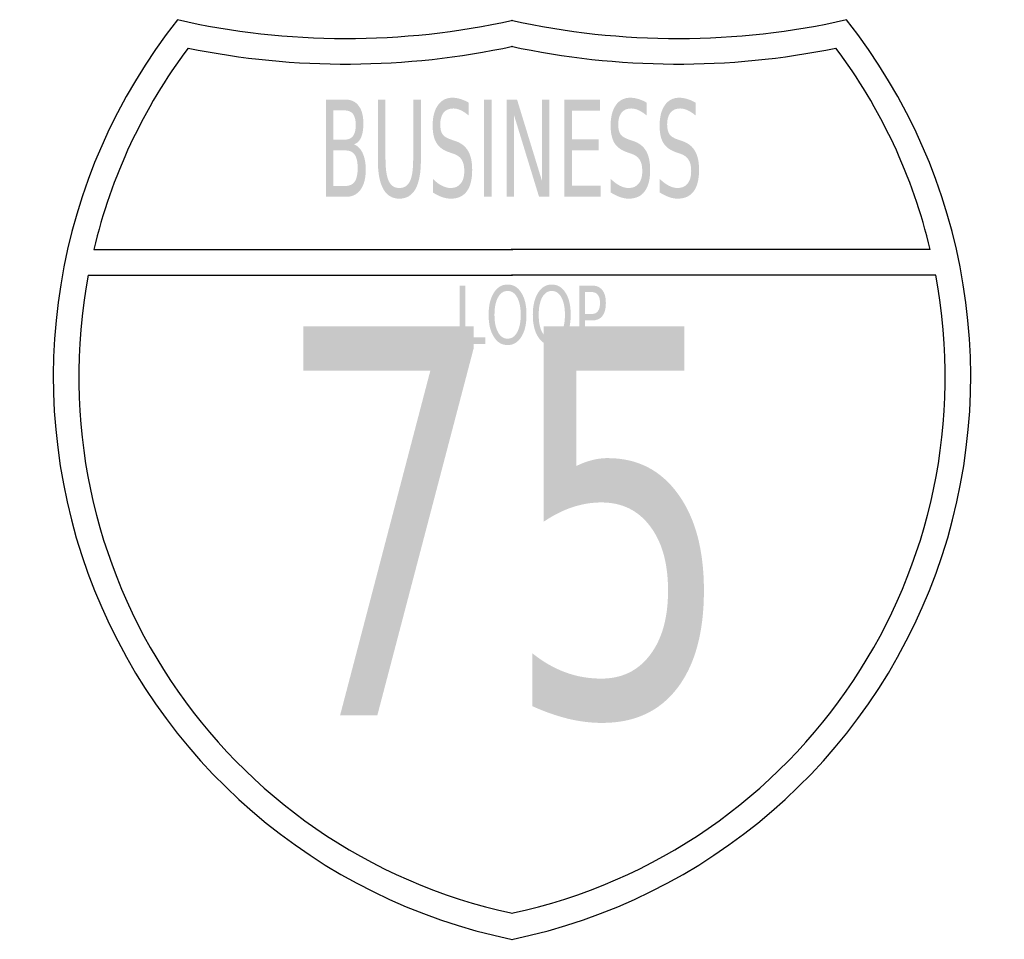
# Model space of a CAD drawing. Header units: inches. Extents: x -0.54 to 0.54, y -0.5 to 0.5.
import ezdxf

# ---------------------------------------------------------------- set-up
doc = ezdxf.new("R2010")
doc.units = ezdxf.units.IN
doc.header["$MEASUREMENT"] = 0

msp = doc.modelspace()

# ---------------------------------------------------------------- hatches: boundary and pattern name
h = msp.add_hatch(color=7)
edge = h.paths.add_edge_path()
edge.add_line((-0.2029, 0.4141), (-0.1817, 0.4141))
edge.add_spline(control_points=[(-0.1817, 0.4141), (-0.1754, 0.4141), (-0.1705, 0.4119), (-0.1671, 0.4073), (-0.1637, 0.4028), (-0.162, 0.3963), (-0.162, 0.3879), (-0.162, 0.3814), (-0.1629, 0.3763), (-0.1646, 0.3725), (-0.1664, 0.3686), (-0.1689, 0.3662), (-0.1724, 0.3653)], knot_values=[0, 0, 0, 0, 1, 1, 1, 2, 2, 2, 3, 3, 3, 4, 4, 4, 4], degree=3, periodic=0)
edge.add_spline(control_points=[(-0.1724, 0.3653), (-0.1682, 0.3638), (-0.1651, 0.3606), (-0.1628, 0.3558), (-0.1606, 0.351), (-0.1594, 0.345), (-0.1594, 0.3378), (-0.1594, 0.3283), (-0.1613, 0.321), (-0.165, 0.3159), (-0.1688, 0.3107), (-0.1741, 0.3081), (-0.1809, 0.3081)], knot_values=[0, 0, 0, 0, 1, 1, 1, 2, 2, 2, 3, 3, 3, 4, 4, 4, 4], degree=3, periodic=0)
edge.add_line((-0.1809, 0.3081), (-0.2029, 0.3081))
edge.add_line((-0.2029, 0.3081), (-0.2029, 0.4141))
edge = h.paths.add_edge_path(flags=0)
edge.add_line((-0.1946, 0.3587), (-0.1946, 0.3199))
edge.add_line((-0.1946, 0.3199), (-0.1813, 0.3199))
edge.add_spline(control_points=[(-0.1813, 0.3199), (-0.1769, 0.3199), (-0.1736, 0.3215), (-0.1714, 0.3247), (-0.1693, 0.3279), (-0.1682, 0.3328), (-0.1682, 0.3394), (-0.1682, 0.346), (-0.1693, 0.3509), (-0.1714, 0.354), (-0.1736, 0.3572), (-0.1769, 0.3587), (-0.1813, 0.3587)], knot_values=[0, 0, 0, 0, 1, 1, 1, 2, 2, 2, 3, 3, 3, 4, 4, 4, 4], degree=3, periodic=0)
edge.add_line((-0.1813, 0.3587), (-0.1946, 0.3587))
edge = h.paths.add_edge_path(flags=0)
edge.add_line((-0.1946, 0.4023), (-0.1946, 0.3704))
edge.add_line((-0.1946, 0.3704), (-0.1823, 0.3704))
edge.add_spline(control_points=[(-0.1823, 0.3704), (-0.1783, 0.3704), (-0.1753, 0.3717), (-0.1733, 0.3743), (-0.1713, 0.377), (-0.1703, 0.381), (-0.1703, 0.3864), (-0.1703, 0.3917), (-0.1713, 0.3957), (-0.1733, 0.3984), (-0.1753, 0.401), (-0.1783, 0.4023), (-0.1823, 0.4023)], knot_values=[0, 0, 0, 0, 1, 1, 1, 2, 2, 2, 3, 3, 3, 4, 4, 4, 4], degree=3, periodic=0)
edge.add_line((-0.1823, 0.4023), (-0.1946, 0.4023))
h = msp.add_hatch(color=7)
edge = h.paths.add_edge_path()
edge.add_line((-0.1462, 0.4141), (-0.1379, 0.4141))
edge.add_line((-0.1379, 0.4141), (-0.1379, 0.3497))
edge.add_spline(control_points=[(-0.1379, 0.3497), (-0.1379, 0.3384), (-0.1367, 0.3302), (-0.1343, 0.3252), (-0.1319, 0.3202), (-0.1281, 0.3177), (-0.1228, 0.3177), (-0.1174, 0.3177), (-0.1136, 0.3202), (-0.1112, 0.3252), (-0.1088, 0.3302), (-0.1077, 0.3384), (-0.1077, 0.3497)], knot_values=[0, 0, 0, 0, 1, 1, 1, 2, 2, 2, 3, 3, 3, 4, 4, 4, 4], degree=3, periodic=0)
edge.add_line((-0.1077, 0.3497), (-0.1077, 0.4141))
edge.add_line((-0.1077, 0.4141), (-0.0993, 0.4141))
edge.add_line((-0.0993, 0.4141), (-0.0993, 0.348))
edge.add_spline(control_points=[(-0.0993, 0.348), (-0.0993, 0.3341), (-0.1013, 0.3237), (-0.1052, 0.3166), (-0.1092, 0.3096), (-0.115, 0.3061), (-0.1228, 0.3061), (-0.1305, 0.3061), (-0.1364, 0.3096), (-0.1403, 0.3166), (-0.1443, 0.3237), (-0.1462, 0.3341), (-0.1462, 0.348)], knot_values=[0, 0, 0, 0, 1, 1, 1, 2, 2, 2, 3, 3, 3, 4, 4, 4, 4], degree=3, periodic=0)
edge.add_line((-0.1462, 0.348), (-0.1462, 0.4141))
h = msp.add_hatch(color=7)
edge = h.paths.add_edge_path()
edge.add_line((-0.0471, 0.4107), (-0.0471, 0.3967))
edge.add_spline(control_points=[(-0.0471, 0.3967), (-0.0502, 0.3993), (-0.0532, 0.4012), (-0.056, 0.4025), (-0.0588, 0.4038), (-0.0615, 0.4044), (-0.064, 0.4044), (-0.0686, 0.4044), (-0.072, 0.4029), (-0.0745, 0.3999), (-0.0769, 0.3968), (-0.0782, 0.3925), (-0.0782, 0.3869), (-0.0782, 0.3823), (-0.0774, 0.3787), (-0.0757, 0.3763), (-0.0741, 0.3739), (-0.071, 0.372), (-0.0664, 0.3705)], knot_values=[0, 0, 0, 0, 1, 1, 1, 2, 2, 2, 3, 3, 3, 4, 4, 4, 5, 5, 5, 6, 6, 6, 6], degree=3, periodic=0)
edge.add_line((-0.0664, 0.3705), (-0.0615, 0.3688))
edge.add_spline(control_points=[(-0.0615, 0.3688), (-0.0553, 0.3667), (-0.0507, 0.3631), (-0.0478, 0.358), (-0.0448, 0.3529), (-0.0434, 0.346), (-0.0434, 0.3374), (-0.0434, 0.3271), (-0.0454, 0.3193), (-0.0493, 0.314), (-0.0533, 0.3087), (-0.0591, 0.3061), (-0.0668, 0.3061), (-0.0697, 0.3061), (-0.0728, 0.3066), (-0.0761, 0.3078), (-0.0794, 0.3089), (-0.0827, 0.3106), (-0.0862, 0.3128)], knot_values=[0, 0, 0, 0, 1, 1, 1, 2, 2, 2, 3, 3, 3, 4, 4, 4, 5, 5, 5, 6, 6, 6, 6], degree=3, periodic=0)
edge.add_line((-0.0862, 0.3128), (-0.0862, 0.3276))
edge.add_spline(control_points=[(-0.0862, 0.3276), (-0.0829, 0.3243), (-0.0796, 0.3218), (-0.0763, 0.3202), (-0.0731, 0.3185), (-0.0699, 0.3177), (-0.0668, 0.3177), (-0.0621, 0.3177), (-0.0585, 0.3193), (-0.0559, 0.3225), (-0.0533, 0.3258), (-0.052, 0.3303), (-0.052, 0.3363), (-0.052, 0.3415), (-0.0529, 0.3456), (-0.0548, 0.3485), (-0.0566, 0.3515), (-0.0597, 0.3537), (-0.0639, 0.3551)], knot_values=[0, 0, 0, 0, 1, 1, 1, 2, 2, 2, 3, 3, 3, 4, 4, 4, 5, 5, 5, 6, 6, 6, 6], degree=3, periodic=0)
edge.add_line((-0.0639, 0.3551), (-0.0689, 0.3568))
edge.add_spline(control_points=[(-0.0689, 0.3568), (-0.0751, 0.359), (-0.0796, 0.3623), (-0.0823, 0.3668), (-0.0851, 0.3714), (-0.0865, 0.3777), (-0.0865, 0.3858), (-0.0865, 0.3952), (-0.0846, 0.4026), (-0.0807, 0.408), (-0.0769, 0.4134), (-0.0717, 0.4161), (-0.065, 0.4161), (-0.0621, 0.4161), (-0.0592, 0.4156), (-0.0562, 0.4147), (-0.0532, 0.4138), (-0.0502, 0.4125), (-0.0471, 0.4107)], knot_values=[0, 0, 0, 0, 1, 1, 1, 2, 2, 2, 3, 3, 3, 4, 4, 4, 5, 5, 5, 6, 6, 6, 6], degree=3, periodic=0)
for points in [[(-0.0304, 0.4141), (-0.0221, 0.4141), (-0.0221, 0.3081), (-0.0304, 0.3081), (-0.0304, 0.4141)], [(-0.0057, 0.4141), (0.0055, 0.4141), (0.0327, 0.3254), (0.0327, 0.4141), (0.0407, 0.4141), (0.0407, 0.3081), (0.0295, 0.3081), (0.0023, 0.3968), (0.0023, 0.3081), (-0.0057, 0.3081), (-0.0057, 0.4141)], [(0.0571, 0.4141), (0.0958, 0.4141), (0.0958, 0.4021), (0.0654, 0.4021), (0.0654, 0.3707), (0.0946, 0.3707), (0.0946, 0.3586), (0.0654, 0.3586), (0.0654, 0.3202), (0.0966, 0.3202), (0.0966, 0.3081), (0.0571, 0.3081), (0.0571, 0.4141)], [(-0.057, 0.2114), (-0.051, 0.2114), (-0.051, 0.155), (-0.0292, 0.155), (-0.0292, 0.1477), (-0.057, 0.1477), (-0.057, 0.2114)], [(-0.2275, 0.167), (-0.0419, 0.167), (-0.0419, 0.1426), (-0.1468, -0.2571), (-0.1874, -0.2571), (-0.089, 0.1187), (-0.2275, 0.1187), (-0.2275, 0.167)]]:
    msp.add_hatch(color=7).paths.add_polyline_path(points)
h = msp.add_hatch(color=7)
edge = h.paths.add_edge_path()
edge.add_line((0.1469, 0.4107), (0.1469, 0.3967))
edge.add_spline(control_points=[(0.1469, 0.3967), (0.1438, 0.3993), (0.1408, 0.4012), (0.138, 0.4025), (0.1352, 0.4038), (0.1325, 0.4044), (0.1299, 0.4044), (0.1254, 0.4044), (0.1219, 0.4029), (0.1195, 0.3999), (0.117, 0.3968), (0.1158, 0.3925), (0.1158, 0.3869), (0.1158, 0.3823), (0.1166, 0.3787), (0.1182, 0.3763), (0.1199, 0.3739), (0.123, 0.372), (0.1275, 0.3705)], knot_values=[0, 0, 0, 0, 1, 1, 1, 2, 2, 2, 3, 3, 3, 4, 4, 4, 5, 5, 5, 6, 6, 6, 6], degree=3, periodic=0)
edge.add_line((0.1275, 0.3705), (0.1325, 0.3688))
edge.add_spline(control_points=[(0.1325, 0.3688), (0.1387, 0.3667), (0.1433, 0.3631), (0.1462, 0.358), (0.1491, 0.3529), (0.1506, 0.346), (0.1506, 0.3374), (0.1506, 0.3271), (0.1486, 0.3193), (0.1446, 0.314), (0.1407, 0.3087), (0.1349, 0.3061), (0.1272, 0.3061), (0.1242, 0.3061), (0.1212, 0.3066), (0.1179, 0.3078), (0.1146, 0.3089), (0.1112, 0.3106), (0.1077, 0.3128)], knot_values=[0, 0, 0, 0, 1, 1, 1, 2, 2, 2, 3, 3, 3, 4, 4, 4, 5, 5, 5, 6, 6, 6, 6], degree=3, periodic=0)
edge.add_line((0.1077, 0.3128), (0.1077, 0.3276))
edge.add_spline(control_points=[(0.1077, 0.3276), (0.1111, 0.3243), (0.1144, 0.3218), (0.1176, 0.3202), (0.1209, 0.3185), (0.124, 0.3177), (0.1272, 0.3177), (0.1319, 0.3177), (0.1355, 0.3193), (0.1381, 0.3225), (0.1407, 0.3258), (0.142, 0.3303), (0.142, 0.3363), (0.142, 0.3415), (0.1411, 0.3456), (0.1392, 0.3485), (0.1373, 0.3515), (0.1343, 0.3537), (0.1301, 0.3551)], knot_values=[0, 0, 0, 0, 1, 1, 1, 2, 2, 2, 3, 3, 3, 4, 4, 4, 5, 5, 5, 6, 6, 6, 6], degree=3, periodic=0)
edge.add_line((0.1301, 0.3551), (0.1251, 0.3568))
edge.add_spline(control_points=[(0.1251, 0.3568), (0.1189, 0.359), (0.1144, 0.3623), (0.1116, 0.3668), (0.1089, 0.3714), (0.1075, 0.3777), (0.1075, 0.3858), (0.1075, 0.3952), (0.1094, 0.4026), (0.1132, 0.408), (0.117, 0.4134), (0.1223, 0.4161), (0.129, 0.4161), (0.1319, 0.4161), (0.1348, 0.4156), (0.1378, 0.4147), (0.1408, 0.4138), (0.1438, 0.4125), (0.1469, 0.4107)], knot_values=[0, 0, 0, 0, 1, 1, 1, 2, 2, 2, 3, 3, 3, 4, 4, 4, 5, 5, 5, 6, 6, 6, 6], degree=3, periodic=0)
h = msp.add_hatch(color=7)
edge = h.paths.add_edge_path()
edge.add_line((0.2002, 0.4107), (0.2002, 0.3967))
edge.add_spline(control_points=[(0.2002, 0.3967), (0.1971, 0.3993), (0.1941, 0.4012), (0.1913, 0.4025), (0.1886, 0.4038), (0.1859, 0.4044), (0.1833, 0.4044), (0.1788, 0.4044), (0.1753, 0.4029), (0.1728, 0.3999), (0.1704, 0.3968), (0.1691, 0.3925), (0.1691, 0.3869), (0.1691, 0.3823), (0.17, 0.3787), (0.1716, 0.3763), (0.1732, 0.3739), (0.1763, 0.372), (0.1809, 0.3705)], knot_values=[0, 0, 0, 0, 1, 1, 1, 2, 2, 2, 3, 3, 3, 4, 4, 4, 5, 5, 5, 6, 6, 6, 6], degree=3, periodic=0)
edge.add_line((0.1809, 0.3705), (0.1858, 0.3688))
edge.add_spline(control_points=[(0.1858, 0.3688), (0.192, 0.3667), (0.1966, 0.3631), (0.1995, 0.358), (0.2025, 0.3529), (0.2039, 0.346), (0.2039, 0.3374), (0.2039, 0.3271), (0.2019, 0.3193), (0.198, 0.314), (0.194, 0.3087), (0.1882, 0.3061), (0.1805, 0.3061), (0.1776, 0.3061), (0.1745, 0.3066), (0.1712, 0.3078), (0.168, 0.3089), (0.1646, 0.3106), (0.1611, 0.3128)], knot_values=[0, 0, 0, 0, 1, 1, 1, 2, 2, 2, 3, 3, 3, 4, 4, 4, 5, 5, 5, 6, 6, 6, 6], degree=3, periodic=0)
edge.add_line((0.1611, 0.3128), (0.1611, 0.3276))
edge.add_spline(control_points=[(0.1611, 0.3276), (0.1645, 0.3243), (0.1678, 0.3218), (0.171, 0.3202), (0.1742, 0.3185), (0.1774, 0.3177), (0.1805, 0.3177), (0.1852, 0.3177), (0.1889, 0.3193), (0.1914, 0.3225), (0.194, 0.3258), (0.1953, 0.3303), (0.1953, 0.3363), (0.1953, 0.3415), (0.1944, 0.3456), (0.1925, 0.3485), (0.1907, 0.3515), (0.1876, 0.3537), (0.1834, 0.3551)], knot_values=[0, 0, 0, 0, 1, 1, 1, 2, 2, 2, 3, 3, 3, 4, 4, 4, 5, 5, 5, 6, 6, 6, 6], degree=3, periodic=0)
edge.add_line((0.1834, 0.3551), (0.1784, 0.3568))
edge.add_spline(control_points=[(0.1784, 0.3568), (0.1722, 0.359), (0.1677, 0.3623), (0.165, 0.3668), (0.1622, 0.3714), (0.1609, 0.3777), (0.1609, 0.3858), (0.1609, 0.3952), (0.1628, 0.4026), (0.1666, 0.408), (0.1704, 0.4134), (0.1756, 0.4161), (0.1823, 0.4161), (0.1852, 0.4161), (0.1881, 0.4156), (0.1911, 0.4147), (0.1941, 0.4138), (0.1971, 0.4125), (0.2002, 0.4107)], knot_values=[0, 0, 0, 0, 1, 1, 1, 2, 2, 2, 3, 3, 3, 4, 4, 4, 5, 5, 5, 6, 6, 6, 6], degree=3, periodic=0)
h = msp.add_hatch(color=7)
edge = h.paths.add_edge_path()
edge.add_spline(control_points=[(-0.0048, 0.2125), (0.0015, 0.2125), (0.0065, 0.2095), (0.0102, 0.2035), (0.014, 0.1976), (0.0158, 0.1895), (0.0158, 0.1795), (0.0158, 0.1695), (0.014, 0.1615), (0.0102, 0.1555), (0.0065, 0.1495), (0.0015, 0.1465), (-0.0048, 0.1465), (-0.0111, 0.1465), (-0.0161, 0.1495), (-0.0198, 0.1555), (-0.0236, 0.1614), (-0.0255, 0.1694), (-0.0255, 0.1795), (-0.0255, 0.1895), (-0.0236, 0.1976), (-0.0198, 0.2035), (-0.0161, 0.2095), (-0.0111, 0.2125), (-0.0048, 0.2125)], knot_values=[0, 0, 0, 0, 1, 1, 1, 2, 2, 2, 3, 3, 3, 4, 4, 4, 5, 5, 5, 6, 6, 6, 7, 7, 7, 8, 8, 8, 8], degree=3, periodic=0)
edge = h.paths.add_edge_path(flags=0)
edge.add_spline(control_points=[(-0.0048, 0.2055), (-0.0092, 0.2055), (-0.0127, 0.2032), (-0.0152, 0.1985), (-0.0178, 0.1939), (-0.0191, 0.1875), (-0.0191, 0.1795), (-0.0191, 0.1715), (-0.0178, 0.1651), (-0.0152, 0.1605), (-0.0127, 0.1558), (-0.0092, 0.1535), (-0.0048, 0.1535), (-0.0004, 0.1535), (0.0031, 0.1558), (0.0056, 0.1605), (0.0082, 0.1651), (0.0095, 0.1715), (0.0095, 0.1795), (0.0095, 0.1875), (0.0082, 0.1939), (0.0056, 0.1985), (0.0031, 0.2032), (-0.0004, 0.2055), (-0.0048, 0.2055)], knot_values=[0, 0, 0, 0, 1, 1, 1, 2, 2, 2, 3, 3, 3, 4, 4, 4, 5, 5, 5, 6, 6, 6, 7, 7, 7, 8, 8, 8, 8], degree=3, periodic=0)
h = msp.add_hatch(color=7)
edge = h.paths.add_edge_path()
edge.add_spline(control_points=[(0.0434, 0.2125), (0.0497, 0.2125), (0.0547, 0.2095), (0.0584, 0.2035), (0.0622, 0.1976), (0.064, 0.1895), (0.064, 0.1795), (0.064, 0.1695), (0.0622, 0.1615), (0.0584, 0.1555), (0.0547, 0.1495), (0.0497, 0.1465), (0.0434, 0.1465), (0.0371, 0.1465), (0.0321, 0.1495), (0.0284, 0.1555), (0.0246, 0.1614), (0.0227, 0.1694), (0.0227, 0.1795), (0.0227, 0.1895), (0.0246, 0.1976), (0.0284, 0.2035), (0.0321, 0.2095), (0.0371, 0.2125), (0.0434, 0.2125)], knot_values=[0, 0, 0, 0, 1, 1, 1, 2, 2, 2, 3, 3, 3, 4, 4, 4, 5, 5, 5, 6, 6, 6, 7, 7, 7, 8, 8, 8, 8], degree=3, periodic=0)
edge = h.paths.add_edge_path(flags=0)
edge.add_spline(control_points=[(0.0434, 0.2055), (0.039, 0.2055), (0.0355, 0.2032), (0.0329, 0.1985), (0.0304, 0.1939), (0.0291, 0.1875), (0.0291, 0.1795), (0.0291, 0.1715), (0.0304, 0.1651), (0.0329, 0.1605), (0.0355, 0.1558), (0.039, 0.1535), (0.0434, 0.1535), (0.0478, 0.1535), (0.0513, 0.1558), (0.0538, 0.1605), (0.0564, 0.1651), (0.0577, 0.1715), (0.0577, 0.1795), (0.0577, 0.1875), (0.0564, 0.1939), (0.0538, 0.1985), (0.0513, 0.2032), (0.0478, 0.2055), (0.0434, 0.2055)], knot_values=[0, 0, 0, 0, 1, 1, 1, 2, 2, 2, 3, 3, 3, 4, 4, 4, 5, 5, 5, 6, 6, 6, 7, 7, 7, 8, 8, 8, 8], degree=3, periodic=0)
h = msp.add_hatch(color=7)
edge = h.paths.add_edge_path()
edge.add_line((0.0735, 0.2114), (0.0871, 0.2114))
edge.add_spline(control_points=[(0.0871, 0.2114), (0.0921, 0.2114), (0.0959, 0.2097), (0.0984, 0.2065), (0.101, 0.2033), (0.1023, 0.1986), (0.1023, 0.1923), (0.1023, 0.1861), (0.101, 0.1813), (0.0984, 0.1781), (0.0959, 0.1749), (0.0921, 0.1733), (0.0871, 0.1733)], knot_values=[0, 0, 0, 0, 1, 1, 1, 2, 2, 2, 3, 3, 3, 4, 4, 4, 4], degree=3, periodic=0)
edge.add_line((0.0871, 0.1733), (0.0795, 0.1733))
edge.add_line((0.0795, 0.1733), (0.0795, 0.1477))
edge.add_line((0.0795, 0.1477), (0.0735, 0.1477))
edge.add_line((0.0735, 0.1477), (0.0735, 0.2114))
edge = h.paths.add_edge_path(flags=0)
edge.add_line((0.0795, 0.2043), (0.0795, 0.1804))
edge.add_line((0.0795, 0.1804), (0.0871, 0.1804))
edge.add_spline(control_points=[(0.0871, 0.1804), (0.0899, 0.1804), (0.0921, 0.1814), (0.0936, 0.1835), (0.0952, 0.1856), (0.0959, 0.1885), (0.0959, 0.1923), (0.0959, 0.1962), (0.0952, 0.1991), (0.0936, 0.2012), (0.0921, 0.2032), (0.0899, 0.2043), (0.0871, 0.2043)], knot_values=[0, 0, 0, 0, 1, 1, 1, 2, 2, 2, 3, 3, 3, 4, 4, 4, 4], degree=3, periodic=0)
edge.add_line((0.0871, 0.2043), (0.0795, 0.2043))
h = msp.add_hatch(color=7)
edge = h.paths.add_edge_path()
edge.add_line((0.0345, 0.167), (0.1879, 0.167))
edge.add_line((0.1879, 0.167), (0.1879, 0.1187))
edge.add_line((0.1879, 0.1187), (0.0702, 0.1187))
edge.add_line((0.0702, 0.1187), (0.0702, 0.0147))
edge.add_spline(control_points=[(0.0702, 0.0147), (0.0759, 0.0176), (0.0816, 0.0197), (0.0873, 0.0211), (0.0929, 0.0226), (0.0986, 0.0233), (0.1043, 0.0233), (0.1366, 0.0233), (0.1621, 0.0103), (0.1809, -0.0157), (0.1998, -0.0416), (0.2092, -0.0767), (0.2092, -0.121), (0.2092, -0.1667), (0.1995, -0.2021), (0.1802, -0.2274), (0.1608, -0.2527), (0.1336, -0.2653), (0.0983, -0.2653), (0.0862, -0.2653), (0.0738, -0.2638), (0.0613, -0.2608), (0.0487, -0.2577), (0.0357, -0.2532), (0.0223, -0.2471)], knot_values=[0, 0, 0, 0, 1, 1, 1, 2, 2, 2, 3, 3, 3, 4, 4, 4, 5, 5, 5, 6, 6, 6, 7, 7, 7, 8, 8, 8, 8], degree=3, periodic=0)
edge.add_line((0.0223, -0.2471), (0.0223, -0.1895))
edge.add_spline(control_points=[(0.0223, -0.1895), (0.0339, -0.1988), (0.0459, -0.2057), (0.0583, -0.2102), (0.0707, -0.2148), (0.0837, -0.217), (0.0975, -0.217), (0.1198, -0.217), (0.1375, -0.2084), (0.1505, -0.1912), (0.1636, -0.174), (0.1701, -0.1506), (0.1701, -0.121), (0.1701, -0.0915), (0.1636, -0.0681), (0.1505, -0.0509), (0.1375, -0.0336), (0.1198, -0.025), (0.0975, -0.025), (0.087, -0.025), (0.0766, -0.0267), (0.0662, -0.0301), (0.0558, -0.0335), (0.0453, -0.0388), (0.0345, -0.046)], knot_values=[0, 0, 0, 0, 1, 1, 1, 2, 2, 2, 3, 3, 3, 4, 4, 4, 5, 5, 5, 6, 6, 6, 7, 7, 7, 8, 8, 8, 8], degree=3, periodic=0)
edge.add_line((0.0345, -0.046), (0.0345, 0.167))

# ---------------------------------------------------------------- linework, layer by layer
at = {"color": 7}
for p, q in [((-0.4559, 0.2506), (0.0008, 0.2506)), ((0.4559, 0.2506), (-0.0008, 0.2506)), ((-0.4618, 0.2228), (0.0006, 0.2228)), ((0.4618, 0.2228), (-0.0006, 0.2228))]:
    msp.add_line(p, q, dxfattribs=at)
for points in [[(-0.3645, 0.5011), (-0.4996, 0.3307), (-0.5366, 0.1024), (-0.4623, -0.102), (-0.3879, -0.3063), (-0.2128, -0.4575), (0.0002, -0.5012)], [(-0.0002, -0.5012), (0.2128, -0.4575), (0.3879, -0.3063), (0.4623, -0.102), (0.5366, 0.1024), (0.4996, 0.3307), (0.3645, 0.5011)]]:
    msp.add_open_spline(points, degree=3, knots=[0, 0, 0, 0, 1, 1, 1, 2, 2, 2, 2], dxfattribs=at)
for points in [[(-0.3647, 0.5012), (-0.2444, 0.474), (-0.1196, 0.4738), (0.0008, 0.5006)], [(-0.0008, 0.5006), (0.1196, 0.4738), (0.2444, 0.474), (0.3647, 0.5012)], [(-0.3531, 0.4702), (-0.402, 0.4048), (-0.437, 0.3301), (-0.4559, 0.2507)], [(-0.3531, 0.4702), (-0.2363, 0.4464), (-0.1157, 0.447), (0.0009, 0.4722)], [(-0.0009, 0.4722), (0.1157, 0.447), (0.2363, 0.4464), (0.3531, 0.4702)], [(0.4559, 0.2507), (0.437, 0.3301), (0.402, 0.4048), (0.3531, 0.4702)], [(-0.4618, 0.2228), (-0.5219, -0.0961), (-0.3167, -0.4048), (0.0006, -0.4728)], [(-0.0006, -0.4728), (0.3167, -0.4048), (0.5219, -0.0961), (0.4618, 0.2228)]]:
    msp.add_open_spline(points, degree=3, dxfattribs=at)

doc.saveas('drawing.dxf')
